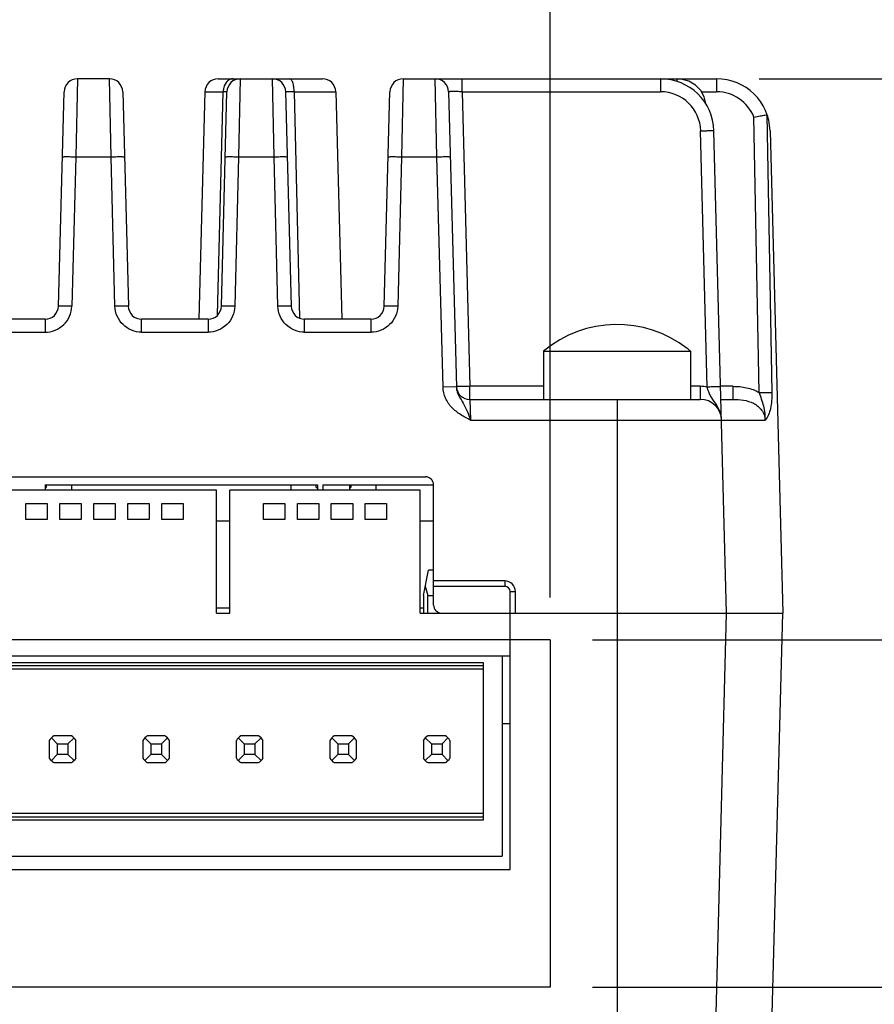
# Model space of a CAD drawing. Header units: inches. Extents: x 0 to 34, y 0 to 22.
# Tile 37 of 40: x 26.6 to 27.9, y 16.8 to 18.2. Entities that reach past the tile are written whole.
import ezdxf

# ---------------------------------------------------------------- set-up
doc = ezdxf.new("R2010")
doc.units = ezdxf.units.IN
doc.header["$LTSCALE"] = 1.87
doc.header["$MEASUREMENT"] = 0
doc.linetypes.add('PHANTOM', pattern=[0.8, 0.45, -0.05, 0.1, -0.05, 0.1, -0.05])
doc.layers.get('0').update_dxf_attribs({"linetype": 'CONTINUOUS'})
doc.layers.add('03___PRT_ALL_CURVES', color=7, linetype='CONTINUOUS')
doc.layers.add('DIMENSIONS', color=7, linetype='CONTINUOUS')
doc.styles.get("Standard").update_dxf_attribs({"font": 'txt', "width": 0.8})
doc.dimstyles.new('DIMSTYLE_1', dxfattribs={"dimtxt": 0.125, "dimasz": 0.18, "dimexe": 0.18, "dimexo": 0.0625, "dimgap": 0.09, "dimtad": 0, "dimtih": 1, "dimtoh": 1, "dimdec": 1, "dimdsep": 46, "dimtxsty": 'STANDARD', "dimblk": '_FILLED', "dimblk1": '_FILLED', "dimblk2": '_FILLED', "dimcen": 0.09, "dimadec": 0, "dimazin": 0, "dimtp": 0.1, "dimtm": 0.1, "dimtfac": 1, "dimtdec": 1, "dimtofl": 0, "dimtmove": 0, "dimatfit": 3, "dimldrblk": '_FILLED', "dimfxl": 1, "dimtolj": 1, "dimarcsym": 0})

# ---------------------------------------------------------------- blocks, each defined once
blk = doc.blocks.new('_FILLED')
at = {"color": 0, "linetype": 'BYBLOCK'}
blk.add_solid([(0, 0), (-1, 0.1736), (-1, -0.1736)], dxfattribs=at)
blk = doc.blocks.new('*D0')
at = {"layer": 'DIMENSIONS', "color": 2, "linetype": 'CONTINUOUS'}
for p, q in [((28.4955, 17.3308), (28.4955, 17.6908)), ((27.4654, 17.3308), (28.6205, 17.3308)), ((27.4654, 16.819), (28.6205, 16.819)), ((28.4955, 16.819), (28.4955, 16.4637)), ((28.4955, 16.4637), (28.613, 16.4637))]:
    blk.add_line(p, q, dxfattribs=at)
at = {"layer": 'DIMENSIONS', "color": 2, "linetype": 'CONTINUOUS', "xscale": 0.18, "yscale": 0.18, "zscale": 0.18}
for p, rotation in [((28.4955, 17.3308), 270), ((28.4955, 16.819), 90)]:
    blk.add_blockref('_FILLED', p, dxfattribs=dict(at, rotation=rotation))
at = {"layer": 'DIMENSIONS', "color": 2, "linetype": 'CONTINUOUS', "insert": (28.6755, 16.5262), "char_height": 0.125, "width": 1.6, "attachment_point": 1, "line_spacing_factor": 0.9}
blk.add_mtext('13{\\Ftxt.shx;\\W1.000000;\\H0.125000; }[.51]\\PMATING CONNECTOR', dxfattribs=at)
blk = doc.blocks.new('*D1')
at = {"layer": 'DIMENSIONS', "color": 2, "linetype": 'CONTINUOUS'}
for p, q in [((25.8281, 17.3933), (25.8281, 19.7826)), ((27.4029, 17.3933), (27.4029, 19.7826)), ((25.8281, 19.6576), (26.103, 19.6576)), ((27.4029, 19.6576), (27.128, 19.6576))]:
    blk.add_line(p, q, dxfattribs=at)
at = {"layer": 'DIMENSIONS', "color": 2, "linetype": 'CONTINUOUS', "xscale": 0.18, "yscale": 0.18, "zscale": 0.18, "rotation": 180}
blk.add_blockref('_FILLED', (25.8281, 19.6576), dxfattribs=at)
at = {"layer": 'DIMENSIONS', "color": 2, "linetype": 'CONTINUOUS', "xscale": 0.18, "yscale": 0.18, "zscale": 0.18}
blk.add_blockref('_FILLED', (27.4029, 19.6576), dxfattribs=at)
at = {"layer": 'DIMENSIONS', "color": 2, "linetype": 'CONTINUOUS', "insert": (26.4155, 19.7201), "char_height": 0.125, "width": 0.9, "attachment_point": 2, "line_spacing_factor": 0.9}
blk.add_mtext('40\\P[1.57]\\PMATING\\PCONNECTOR', dxfattribs=at)
blk = doc.blocks.new('*D3')
at = {"layer": 'DIMENSIONS', "color": 2, "linetype": 'CONTINUOUS'}
for p, q in [((28.4955, 17.7442), (28.4955, 18.4882)), ((28.4955, 18.4882), (28.613, 18.4882)), ((27.7106, 18.1576), (28.6205, 18.1576)), ((28.4955, 18.1576), (28.4955, 17.7442)), ((28.4955, 17.3308), (28.4955, 17.7442)), ((27.4654, 17.3308), (28.6205, 17.3308))]:
    blk.add_line(p, q, dxfattribs=at)
at = {"layer": 'DIMENSIONS', "color": 2, "linetype": 'CONTINUOUS', "xscale": 0.18, "yscale": 0.18, "zscale": 0.18}
for p, rotation in [((28.4955, 18.1576), 90), ((28.4955, 17.3308), 270)]:
    blk.add_blockref('_FILLED', p, dxfattribs=dict(at, rotation=rotation))
at = {"layer": 'DIMENSIONS', "color": 2, "linetype": 'CONTINUOUS', "insert": (28.6755, 18.5507), "char_height": 0.125, "width": 0.825, "attachment_point": 1, "line_spacing_factor": 0.9}
blk.add_mtext('21{\\Ftxt.shx;\\W1.000000;\\H0.125000; }[.83]', dxfattribs=at)

msp = doc.modelspace()

# ---------------------------------------------------------------- linework, layer by layer
at = {"color": 7, "linetype": 'CONTINUOUS'}
for p, q in [((26.7061, 18.1576), (26.7036, 18.0426)), ((26.7532, 18.1576), (26.7061, 18.1576)), ((26.7557, 18.0426), (26.7532, 18.1576)), ((26.9137, 18.1576), (27.0672, 18.1576)), ((26.9462, 18.1576), (26.9437, 18.0426)), ((26.9959, 18.0426), (26.9934, 18.1576)), ((27.1864, 18.1576), (27.1839, 18.0426)), ((27.1864, 18.1576), (27.6481, 18.1576)), ((27.236, 18.0426), (27.2335, 18.1576)), ((27.2729, 18.1384), (27.2729, 18.1576)), ((27.5655, 18.1576), (27.5655, 18.1384)), ((27.5897, 18.1576), (27.5895, 18.1534)), ((27.6481, 18.1576), (27.6481, 18.1384)), ((26.6781, 17.8224), (26.6864, 18.1384)), ((26.7729, 18.1384), (26.7812, 17.8224)), ((26.8941, 18.1384), (26.8853, 17.8033)), ((26.8941, 18.1384), (26.921, 18.1384)), ((26.9128, 17.8096), (26.921, 18.1384)), ((26.9183, 17.8224), (26.9265, 18.1384)), ((26.9265, 18.1384), (26.921, 18.1384)), ((27.013, 18.1384), (27.0213, 17.8224)), ((27.0256, 18.1384), (27.0334, 17.805)), ((27.0256, 18.1384), (27.0869, 18.1384)), ((27.0869, 18.1384), (27.0956, 17.8033)), ((27.1584, 17.8224), (27.1667, 18.1384)), ((27.2532, 18.1384), (27.2646, 17.7032)), ((27.2729, 18.1384), (27.2842, 17.7043)), ((27.2729, 18.1384), (27.5655, 18.1384)), ((27.6258, 18.1384), (27.6481, 18.1384)), ((27.7109, 17.6952), (27.703, 18.1011)), ((27.7193, 18.104), (27.722, 18.1043)), ((27.722, 18.1043), (27.7294, 17.6952)), ((27.6344, 17.7032), (27.6245, 18.0809)), ((27.6628, 17.3702), (27.6442, 18.0809)), ((27.7269, 18.0809), (27.7455, 17.3702)), ((26.7036, 18.0426), (26.6978, 17.8224)), ((26.7036, 18.0426), (26.7557, 18.0426)), ((26.7615, 17.8224), (26.7557, 18.0426)), ((26.9437, 18.0426), (26.9379, 17.8224)), ((26.9437, 18.0426), (26.9959, 18.0426)), ((27.0016, 17.8224), (26.9959, 18.0426)), ((27.1839, 18.0426), (27.1781, 17.8224)), ((27.1839, 18.0426), (27.236, 18.0426)), ((27.2449, 17.7032), (27.236, 18.0426)), ((26.6584, 17.8033), (26.5725, 17.8033)), ((26.6584, 17.8033), (26.6584, 17.7841)), ((26.8008, 17.7841), (26.8008, 17.8033)), ((26.8986, 17.8033), (26.8008, 17.8033)), ((26.8986, 17.8033), (26.8986, 17.7841)), ((27.041, 17.7841), (27.041, 17.8033)), ((27.1387, 17.8033), (27.041, 17.8033)), ((27.1387, 17.8033), (27.1387, 17.7841)), ((26.5725, 17.7841), (26.6584, 17.7841)), ((26.8008, 17.7841), (26.8986, 17.7841)), ((27.041, 17.7841), (27.1387, 17.7841)), ((27.393, 17.756), (27.393, 17.6851)), ((27.393, 17.756), (27.6096, 17.756)), ((27.6096, 17.756), (27.6096, 17.6851)), ((27.2608, 17.7034), (27.2449, 17.7032)), ((27.2646, 17.7032), (27.2608, 17.7034)), ((27.2842, 17.6851), (27.2842, 17.7043)), ((27.393, 17.7043), (27.2842, 17.7043)), ((27.6239, 17.7043), (27.6096, 17.7043)), ((27.6239, 17.7043), (27.6239, 17.6851)), ((27.6722, 17.7043), (27.6541, 17.7043)), ((27.6722, 17.7043), (27.6722, 17.6851)), ((27.2842, 17.6851), (27.2855, 17.6545)), ((27.2842, 17.6851), (27.6239, 17.6851)), ((27.5013, 17.6851), (27.5013, 16.6025)), ((27.6545, 17.6851), (27.6722, 17.6851)), ((27.2855, 17.6545), (27.7195, 17.6545)), ((26.2436, 17.571), (27.2191, 17.571)), ((26.6584, 17.5592), (26.6584, 17.5513)), ((26.6584, 17.5592), (27.0599, 17.5592)), ((26.6602, 17.5592), (26.6602, 17.5552)), ((26.6977, 17.5513), (26.6977, 17.5592)), ((27.0206, 17.5592), (27.0206, 17.5513)), ((27.0581, 17.5552), (27.0581, 17.5592)), ((27.0599, 17.5592), (27.0599, 17.5513)), ((27.0678, 17.5592), (27.0678, 17.5513)), ((27.0678, 17.5592), (27.2309, 17.5592)), ((27.1072, 17.5592), (27.1072, 17.5513)), ((27.109, 17.5592), (27.109, 17.5552)), ((27.1466, 17.5513), (27.1466, 17.5592)), ((27.2309, 17.382), (27.2309, 17.5592)), ((26.9112, 17.5513), (26.4309, 17.5513)), ((26.6584, 17.5552), (26.6602, 17.5552)), ((26.9112, 17.3702), (26.9112, 17.5513)), ((26.9309, 17.3702), (26.9309, 17.5513)), ((27.2112, 17.5513), (26.9309, 17.5513)), ((27.0581, 17.5552), (27.0599, 17.5552)), ((27.1072, 17.5552), (27.109, 17.5552)), ((27.2112, 17.3702), (27.2112, 17.5513)), ((26.6303, 17.508), (26.6303, 17.5316)), ((26.6303, 17.5316), (26.6618, 17.5316)), ((26.6618, 17.5316), (26.6618, 17.508)), ((26.6803, 17.508), (26.6803, 17.5316)), ((26.6803, 17.5316), (26.7118, 17.5316)), ((26.7118, 17.5316), (26.7118, 17.508)), ((26.7303, 17.508), (26.7303, 17.5316)), ((26.7303, 17.5316), (26.7618, 17.5316)), ((26.7618, 17.5316), (26.7618, 17.508)), ((26.7803, 17.508), (26.7803, 17.5316)), ((26.7803, 17.5316), (26.8118, 17.5316)), ((26.8118, 17.5316), (26.8118, 17.508)), ((26.8303, 17.508), (26.8303, 17.5316)), ((26.8303, 17.5316), (26.8618, 17.5316)), ((26.8618, 17.5316), (26.8618, 17.508)), ((26.9803, 17.508), (26.9803, 17.5316)), ((26.9803, 17.5316), (27.0118, 17.5316)), ((27.0118, 17.5316), (27.0118, 17.508)), ((27.0303, 17.508), (27.0303, 17.5316)), ((27.0303, 17.5316), (27.0618, 17.5316)), ((27.0618, 17.5316), (27.0618, 17.508)), ((27.0803, 17.508), (27.0803, 17.5316)), ((27.0803, 17.5316), (27.1118, 17.5316)), ((27.1118, 17.5316), (27.1118, 17.508)), ((27.1303, 17.508), (27.1303, 17.5316)), ((27.1303, 17.5316), (27.1618, 17.5316)), ((27.1618, 17.5316), (27.1618, 17.508)), ((26.6618, 17.508), (26.6303, 17.508)), ((26.7118, 17.508), (26.6803, 17.508)), ((26.7618, 17.508), (26.7303, 17.508)), ((26.8118, 17.508), (26.7803, 17.508)), ((26.8618, 17.508), (26.8303, 17.508)), ((26.9309, 17.5056), (26.9112, 17.5056)), ((27.0118, 17.508), (26.9803, 17.508)), ((27.0618, 17.508), (27.0303, 17.508)), ((27.1118, 17.508), (27.0803, 17.508)), ((27.1618, 17.508), (27.1303, 17.508)), ((27.2309, 17.5056), (27.2112, 17.5056)), ((27.2159, 17.3961), (27.2237, 17.4332)), ((27.2309, 17.4332), (27.2237, 17.4332)), ((27.3359, 17.4176), (27.2309, 17.4176)), ((27.3359, 17.4176), (27.3359, 17.4096)), ((27.2309, 17.4096), (27.3359, 17.4096)), ((27.3438, 17.4017), (27.3517, 17.4019)), ((27.3438, 16.9922), (27.3438, 17.4017)), ((27.3517, 17.3702), (27.3517, 17.4019)), ((27.2159, 17.3961), (27.2159, 17.3702)), ((27.2225, 17.3702), (27.2225, 17.3961)), ((27.2225, 17.3961), (27.2309, 17.3961)), ((26.9112, 17.3781), (26.9309, 17.3781)), ((26.9112, 17.3702), (26.9309, 17.3702)), ((27.2112, 17.3781), (27.2159, 17.3781)), ((27.2112, 17.3702), (27.7455, 17.3702)), ((27.6447, 16.6791), (27.6628, 17.3702)), ((27.7218, 16.4647), (27.7455, 17.3702)), ((25.8871, 17.3072), (27.3438, 17.3072)), ((27.3044, 17.2969), (25.9265, 17.2969)), ((27.3044, 17.0655), (27.3044, 17.2969)), ((27.332, 17.3072), (27.332, 17.0119)), ((25.9265, 17.2929), (27.3044, 17.2929)), ((27.3044, 17.2875), (25.9265, 17.2875)), ((27.3438, 17.2068), (27.332, 17.2068)), ((26.6647, 17.1825), (26.6647, 17.1563)), ((26.6677, 17.1861), (26.6765, 17.1773)), ((26.6974, 17.1891), (26.6713, 17.1891)), ((26.7011, 17.1861), (26.6922, 17.1773)), ((26.704, 17.1563), (26.704, 17.1825)), ((26.8025, 17.1825), (26.8025, 17.1563)), ((26.8055, 17.1861), (26.8143, 17.1773)), ((26.8352, 17.1891), (26.8091, 17.1891)), ((26.8389, 17.1861), (26.83, 17.1773)), ((26.8418, 17.1563), (26.8418, 17.1825)), ((26.9403, 17.1825), (26.9403, 17.1563)), ((26.9432, 17.1861), (26.9521, 17.1773)), ((26.973, 17.1891), (26.9469, 17.1891)), ((26.9767, 17.1861), (26.9678, 17.1773)), ((26.9796, 17.1563), (26.9796, 17.1825)), ((27.0781, 17.1825), (27.0781, 17.1563)), ((27.081, 17.1861), (27.0899, 17.1773)), ((27.1108, 17.1891), (27.0847, 17.1891)), ((27.1144, 17.1861), (27.1056, 17.1773)), ((27.1174, 17.1563), (27.1174, 17.1825)), ((27.2159, 17.1825), (27.2159, 17.1563)), ((27.2188, 17.1861), (27.2277, 17.1773)), ((27.2486, 17.1891), (27.2225, 17.1891)), ((27.2522, 17.1861), (27.2434, 17.1773)), ((27.2552, 17.1563), (27.2552, 17.1825)), ((26.6765, 17.1773), (26.6765, 17.1615)), ((26.6765, 17.1773), (26.6922, 17.1773)), ((26.6922, 17.1773), (26.6922, 17.1615)), ((26.8143, 17.1773), (26.8143, 17.1615)), ((26.8143, 17.1773), (26.83, 17.1773)), ((26.83, 17.1773), (26.83, 17.1615)), ((26.9521, 17.1773), (26.9521, 17.1615)), ((26.9521, 17.1773), (26.9678, 17.1773)), ((26.9678, 17.1773), (26.9678, 17.1615)), ((27.0899, 17.1773), (27.0899, 17.1615)), ((27.0899, 17.1773), (27.1056, 17.1773)), ((27.1056, 17.1773), (27.1056, 17.1615)), ((27.2277, 17.1773), (27.2277, 17.1615)), ((27.2277, 17.1773), (27.2434, 17.1773)), ((27.2434, 17.1773), (27.2434, 17.1615)), ((26.6765, 17.1615), (26.6677, 17.1527)), ((26.6922, 17.1615), (26.6765, 17.1615)), ((26.6922, 17.1615), (26.7011, 17.1527)), ((26.8143, 17.1615), (26.8055, 17.1527)), ((26.83, 17.1615), (26.8143, 17.1615)), ((26.83, 17.1615), (26.8389, 17.1527)), ((26.9521, 17.1615), (26.9432, 17.1527)), ((26.9678, 17.1615), (26.9521, 17.1615)), ((26.9678, 17.1615), (26.9767, 17.1527)), ((27.0899, 17.1615), (27.081, 17.1527)), ((27.1056, 17.1615), (27.0899, 17.1615)), ((27.1056, 17.1615), (27.1144, 17.1527)), ((27.2277, 17.1615), (27.2188, 17.1527)), ((27.2434, 17.1615), (27.2277, 17.1615)), ((27.2434, 17.1615), (27.2522, 17.1527)), ((26.6713, 17.1497), (26.6974, 17.1497)), ((26.8091, 17.1497), (26.8352, 17.1497)), ((26.9469, 17.1497), (26.973, 17.1497)), ((27.0847, 17.1497), (27.1108, 17.1497)), ((27.2225, 17.1497), (27.2486, 17.1497)), ((27.3044, 17.0749), (25.9265, 17.0749)), ((27.3044, 17.0695), (25.9265, 17.0695)), ((25.9265, 17.0655), (27.3044, 17.0655)), ((25.8989, 17.0119), (27.332, 17.0119)), ((25.8871, 16.9922), (27.3438, 16.9922))]:
    msp.add_line(p, q, dxfattribs=at)
msp.add_lwpolyline([(27.632, 18.12), (27.632, 18.121), (27.6298, 18.1309), (27.6248, 18.1403), (27.6171, 18.1483), (27.6072, 18.1541), (27.5958, 18.1572), (27.5898, 18.1576)], dxfattribs=at)
for centre, radius, start, end in [((26.7061, 18.1379), 0.0197, 90, 178.5), ((26.7532, 18.1379), 0.0197, 1.5, 90), ((26.9137, 18.1379), 0.0197, 90, 178.5), ((26.9462, 18.1379), 0.0197, 90, 178.5), ((26.9934, 18.1379), 0.0197, 1.5, 90), ((27.0672, 18.1379), 0.0197, 1.5, 90), ((27.1864, 18.1379), 0.0197, 90, 178.5), ((27.2335, 18.1379), 0.0197, 1.5, 90), ((27.5655, 18.0788), 0.0787, 1.5, 90), ((27.6481, 18.0788), 0.0787, 1.5, 90), ((26.948, 18.1379), 0.027, 177.3937, 178.9187), ((27.5655, 18.0794), 0.0591, 1.5, 90), ((27.6481, 18.0793), 0.0591, 21.6437, 89.9791), ((26.6584, 17.8229), 0.0197, 270, 358.5), ((26.8008, 17.8229), 0.0197, 181.5, 270), ((26.8986, 17.8229), 0.0197, 270, 358.5), ((27.041, 17.8229), 0.0197, 181.5, 270), ((27.1387, 17.8229), 0.0197, 270, 358.5), ((27.5013, 17.6268), 0.1686, 52.1238, 129.9667), ((27.5012, 17.6267), 0.1687, 50.0406, 52.1291), ((27.2842, 17.7048), 0.0197, 184.6516, 270), ((27.6238, 17.653), 0.0513, 78.1447, 89.9819), ((27.6239, 17.6536), 0.0315, 1.5, 90), ((27.2191, 17.5592), 0.0118, 0, 90), ((27.3359, 17.4019), 0.0157, 360, 90), ((27.3359, 17.4017), 0.00787, 0, 90), ((27.2427, 17.382), 0.0118, 180, 270), ((26.6844, 17.1694), 0.0236, 123.5573, 146.4427), ((26.6844, 17.1694), 0.0236, 33.5573, 56.4427), ((26.8222, 17.1694), 0.0236, 123.5573, 146.4427), ((26.8222, 17.1694), 0.0236, 33.5573, 56.4427), ((26.96, 17.1694), 0.0236, 123.5573, 146.4427), ((26.96, 17.1694), 0.0236, 33.5573, 56.4427), ((27.0977, 17.1694), 0.0236, 123.5573, 146.4427), ((27.0977, 17.1694), 0.0236, 33.5573, 56.4427), ((27.2355, 17.1694), 0.0236, 123.5573, 146.4427), ((27.2355, 17.1694), 0.0236, 33.5573, 56.4427), ((26.6844, 17.1694), 0.0236, 213.5573, 236.4427), ((26.6844, 17.1694), 0.0236, 303.5573, 326.4427), ((26.8222, 17.1694), 0.0236, 213.5573, 236.4427), ((26.8222, 17.1694), 0.0236, 303.5573, 326.4427), ((26.96, 17.1694), 0.0236, 213.5573, 236.4427), ((26.96, 17.1694), 0.0236, 303.5573, 326.4427), ((27.0977, 17.1694), 0.0236, 213.5573, 236.4427), ((27.0977, 17.1694), 0.0236, 303.5573, 326.4427), ((27.2355, 17.1694), 0.0236, 213.5573, 236.4427), ((27.2355, 17.1694), 0.0236, 303.5573, 326.4427)]:
    msp.add_arc(centre, radius, start, end, dxfattribs=at)
msp.add_ellipse((27.2355, 17.4894), major_axis=(0, 0.112), ratio=0.210527, start_param=-3.926991, end_param=-3.727781, dxfattribs=at)
for points, knots in [([(26.9352, 18.1576), (26.9337, 18.1576), (26.9307, 18.1569), (26.9251, 18.1529), (26.9227, 18.1479), (26.9218, 18.1444)], [0, 0, 0, 0, 0.220037, 0.45702, 1, 1, 1, 1]), ([(27.0256, 18.1384), (27.0255, 18.1408), (27.0252, 18.1454), (27.024, 18.1508), (27.0224, 18.1544), (27.021, 18.1565), (27.0194, 18.1576), (27.0184, 18.1576)], [0, 0, 0, 0, 0.32945, 0.638261, 0.764183, 0.864751, 1, 1, 1, 1]), ([(27.0256, 18.1384), (27.0239, 18.1384), (27.0214, 18.1385), (27.0184, 18.1385), (27.0166, 18.1385), (27.0152, 18.1385), (27.014, 18.1385), (27.0135, 18.1384), (27.013, 18.1385), (27.013, 18.1384)], [0, 0, 0, 0, 0.406297, 0.579233, 0.726292, 0.843642, 0.929321, 0.981856, 1, 1, 1, 1]), ([(27.2729, 18.1384), (27.2704, 18.1385), (27.2667, 18.1386), (27.2621, 18.1386), (27.2591, 18.1386), (27.2567, 18.1386), (27.2551, 18.1386), (27.2541, 18.1385), (27.2536, 18.1385), (27.2534, 18.1385), (27.2532, 18.1384), (27.2532, 18.1384)], [0, 0, 0, 0, 0.382562, 0.555368, 0.706793, 0.831083, 0.923352, 0.956367, 0.980174, 0.994663, 1, 1, 1, 1]), ([(27.703, 18.1011), (27.7061, 18.1016), (27.7115, 18.1028), (27.717, 18.1036), (27.7193, 18.104)], [0, 0, 0, 0, 0.566, 1, 1, 1, 1]), ([(27.722, 18.1043), (27.7223, 18.1043), (27.7229, 18.1036), (27.7231, 18.1029), (27.7233, 18.1025)], [0, 0, 0, 0, 0.365752, 1, 1, 1, 1]), ([(27.6245, 18.0809), (27.6269, 18.081), (27.6305, 18.081), (27.6351, 18.0811), (27.6382, 18.0811), (27.6407, 18.0811), (27.6424, 18.0811), (27.6433, 18.081), (27.6438, 18.081), (27.644, 18.081), (27.6442, 18.0809), (27.6442, 18.0809)], [0, 0, 0, 0, 0.367678, 0.546407, 0.706271, 0.836036, 0.92881, 0.960351, 0.98231, 0.995252, 1, 1, 1, 1]), ([(26.6839, 18.0426), (26.6839, 18.0426), (26.684, 18.0426), (26.6843, 18.0427), (26.6847, 18.0427), (26.6857, 18.0427), (26.6873, 18.0428), (26.6898, 18.0428), (26.6929, 18.0428), (26.6976, 18.0427), (26.7011, 18.0426), (26.7036, 18.0426)], [0, 0, 0, 0, 0.004722, 0.017617, 0.039566, 0.071194, 0.164284, 0.293732, 0.453491, 0.632325, 1, 1, 1, 1]), ([(26.7557, 18.0426), (26.7581, 18.0426), (26.7617, 18.0427), (26.7664, 18.0428), (26.7694, 18.0428), (26.7719, 18.0428), (26.7736, 18.0427), (26.7746, 18.0427), (26.775, 18.0427), (26.7752, 18.0426), (26.7754, 18.0426), (26.7754, 18.0426)], [0, 0, 0, 0, 0.367676, 0.546508, 0.706269, 0.835716, 0.928805, 0.960435, 0.982384, 0.995278, 1, 1, 1, 1]), ([(26.924, 18.0426), (26.924, 18.0426), (26.9242, 18.0426), (26.9244, 18.0427), (26.9249, 18.0427), (26.9258, 18.0427), (26.9275, 18.0428), (26.93, 18.0428), (26.9331, 18.0428), (26.9377, 18.0427), (26.9413, 18.0426), (26.9437, 18.0426)], [0, 0, 0, 0, 0.004722, 0.017616, 0.039566, 0.071194, 0.164283, 0.293732, 0.453492, 0.632324, 1, 1, 1, 1]), ([(26.9959, 18.0426), (26.9983, 18.0426), (27.0019, 18.0427), (27.0065, 18.0428), (27.0096, 18.0428), (27.0121, 18.0428), (27.0138, 18.0427), (27.0147, 18.0427), (27.0152, 18.0427), (27.0154, 18.0426), (27.0156, 18.0426), (27.0156, 18.0426)], [0, 0, 0, 0, 0.367676, 0.546508, 0.706269, 0.835716, 0.928805, 0.960435, 0.982384, 0.995278, 1, 1, 1, 1]), ([(27.1642, 18.0426), (27.1642, 18.0426), (27.1644, 18.0426), (27.1646, 18.0427), (27.165, 18.0427), (27.166, 18.0427), (27.1677, 18.0428), (27.1702, 18.0428), (27.1732, 18.0428), (27.1779, 18.0427), (27.1815, 18.0426), (27.1839, 18.0426)], [0, 0, 0, 0, 0.004722, 0.017617, 0.039566, 0.071194, 0.164284, 0.293732, 0.453491, 0.632325, 1, 1, 1, 1]), ([(27.236, 18.0426), (27.2384, 18.0426), (27.242, 18.0427), (27.2467, 18.0428), (27.2497, 18.0428), (27.2522, 18.0428), (27.2539, 18.0427), (27.2549, 18.0427), (27.2553, 18.0427), (27.2555, 18.0426), (27.2557, 18.0426), (27.2557, 18.0426)], [0, 0, 0, 0, 0.367676, 0.546508, 0.706269, 0.835716, 0.928805, 0.960435, 0.982384, 0.995278, 1, 1, 1, 1]), ([(26.6584, 17.7841), (26.6635, 17.7841), (26.6736, 17.7861), (26.6866, 17.7945), (26.6954, 17.8073), (26.6977, 17.8174), (26.6978, 17.8224)], [0, 0, 0, 0, 0.250025, 0.500056, 0.750054, 1, 1, 1, 1]), ([(26.6978, 17.8224), (26.6954, 17.8225), (26.6918, 17.8226), (26.6872, 17.8226), (26.6841, 17.8226), (26.6816, 17.8226), (26.6799, 17.8226), (26.6789, 17.8225), (26.6785, 17.8225), (26.6783, 17.8225), (26.6781, 17.8225), (26.6781, 17.8224)], [0, 0, 0, 0, 0.367673, 0.546561, 0.706264, 0.836027, 0.9288, 0.960446, 0.982468, 0.995323, 1, 1, 1, 1]), ([(26.7812, 17.8224), (26.7812, 17.8225), (26.781, 17.8225), (26.7808, 17.8225), (26.7803, 17.8225), (26.7794, 17.8226), (26.7777, 17.8226), (26.7752, 17.8226), (26.7721, 17.8226), (26.7675, 17.8226), (26.7639, 17.8225), (26.7615, 17.8224)], [0, 0, 0, 0, 0.004677, 0.017532, 0.039554, 0.0712, 0.163973, 0.293736, 0.453438, 0.632327, 1, 1, 1, 1]), ([(26.8008, 17.7841), (26.7958, 17.7841), (26.7856, 17.7861), (26.7727, 17.7945), (26.7639, 17.8073), (26.7616, 17.8174), (26.7615, 17.8224)], [0, 0, 0, 0, 0.250024, 0.500056, 0.750055, 1, 1, 1, 1]), ([(26.9379, 17.8224), (26.9378, 17.8174), (26.9356, 17.8073), (26.9268, 17.7945), (26.9138, 17.7861), (26.9036, 17.7841), (26.8986, 17.7841)], [0, 0, 0, 0, 0.249945, 0.499944, 0.749976, 1, 1, 1, 1]), ([(26.9379, 17.8224), (26.9355, 17.8225), (26.9319, 17.8226), (26.9273, 17.8226), (26.9242, 17.8226), (26.9217, 17.8226), (26.92, 17.8226), (26.9191, 17.8225), (26.9186, 17.8225), (26.9184, 17.8225), (26.9183, 17.8225), (26.9183, 17.8224)], [0, 0, 0, 0, 0.367673, 0.546561, 0.706264, 0.836027, 0.9288, 0.960446, 0.982468, 0.995323, 1, 1, 1, 1]), ([(27.0213, 17.8224), (27.0213, 17.8225), (27.0212, 17.8225), (27.0209, 17.8225), (27.0205, 17.8225), (27.0195, 17.8226), (27.0179, 17.8226), (27.0154, 17.8226), (27.0123, 17.8226), (27.0076, 17.8226), (27.0041, 17.8225), (27.0016, 17.8224)], [0, 0, 0, 0, 0.004677, 0.017532, 0.039554, 0.0712, 0.163973, 0.293736, 0.453438, 0.632327, 1, 1, 1, 1]), ([(27.041, 17.7841), (27.036, 17.7841), (27.0258, 17.7861), (27.0128, 17.7945), (27.004, 17.8073), (27.0018, 17.8174), (27.0016, 17.8224)], [0, 0, 0, 0, 0.250024, 0.500056, 0.750055, 1, 1, 1, 1]), ([(27.1781, 17.8224), (27.178, 17.8174), (27.1757, 17.8073), (27.1669, 17.7945), (27.154, 17.7861), (27.1438, 17.7841), (27.1387, 17.7841)], [0, 0, 0, 0, 0.249945, 0.499944, 0.749976, 1, 1, 1, 1]), ([(27.1781, 17.8224), (27.1757, 17.8225), (27.1721, 17.8226), (27.1675, 17.8226), (27.1644, 17.8226), (27.1619, 17.8226), (27.1602, 17.8226), (27.1593, 17.8225), (27.1588, 17.8225), (27.1586, 17.8225), (27.1584, 17.8225), (27.1584, 17.8224)], [0, 0, 0, 0, 0.367673, 0.546561, 0.706264, 0.836027, 0.9288, 0.960446, 0.982468, 0.995323, 1, 1, 1, 1]), ([(27.2855, 17.6545), (27.2806, 17.657), (27.2706, 17.6622), (27.2573, 17.6725), (27.2477, 17.6865), (27.2451, 17.6977), (27.2449, 17.7032)], [0, 0, 0, 0, 0.251403, 0.500783, 0.750576, 1, 1, 1, 1]), ([(27.2842, 17.7043), (27.2818, 17.7042), (27.2773, 17.7042), (27.272, 17.7041), (27.2685, 17.7041), (27.2666, 17.7041), (27.2654, 17.7042), (27.2648, 17.7042), (27.2646, 17.7043)], [0, 0, 0, 0, 0.369847, 0.687246, 0.811912, 0.907594, 0.970994, 1, 1, 1, 1]), ([(27.2646, 17.7032), (27.2647, 17.7009), (27.2655, 17.6964), (27.2691, 17.6884), (27.275, 17.6794), (27.2807, 17.6674), (27.284, 17.6589), (27.2855, 17.6545)], [0, 0, 0, 0, 0.129921, 0.254668, 0.490819, 0.734326, 1, 1, 1, 1]), ([(27.6541, 17.7032), (27.6541, 17.7033), (27.6539, 17.7033), (27.6537, 17.7033), (27.6532, 17.7034), (27.6522, 17.7034), (27.6505, 17.7034), (27.6481, 17.7034), (27.6452, 17.7034), (27.6405, 17.7033), (27.6369, 17.7033), (27.6344, 17.7032)], [0, 0, 0, 0, 0.005541, 0.020164, 0.044084, 0.077187, 0.169548, 0.293822, 0.445131, 0.617763, 1, 1, 1, 1]), ([(27.6554, 17.6545), (27.6552, 17.659), (27.6534, 17.6679), (27.6466, 17.6794), (27.64, 17.6883), (27.6363, 17.6965), (27.6348, 17.7009), (27.6344, 17.7032)], [0, 0, 0, 0, 0.251298, 0.498629, 0.741023, 0.866969, 1, 1, 1, 1]), ([(27.6722, 17.7043), (27.6788, 17.7043), (27.6923, 17.7031), (27.7051, 17.6985), (27.7109, 17.6952)], [0, 0, 0, 0, 0.499985, 1, 1, 1, 1]), ([(27.7109, 17.6952), (27.7147, 17.6953), (27.7208, 17.6953), (27.727, 17.6954), (27.7294, 17.6952)], [0, 0, 0, 0, 0.612717, 1, 1, 1, 1]), ([(27.7195, 17.6545), (27.72, 17.6579), (27.7199, 17.6649), (27.7167, 17.6786), (27.7134, 17.6886), (27.7109, 17.6952)], [0, 0, 0, 0, 0.247437, 0.493655, 1, 1, 1, 1]), ([(27.7294, 17.6952), (27.7296, 17.6872), (27.7288, 17.6732), (27.7238, 17.659), (27.7195, 17.6545)], [0, 0, 0, 0, 0.562298, 1, 1, 1, 1]), ([(27.6722, 17.6851), (27.6773, 17.6851), (27.6877, 17.6845), (27.7028, 17.6802), (27.7135, 17.6718), (27.7185, 17.6624), (27.7195, 17.6571), (27.7195, 17.6545)], [0, 0, 0, 0, 0.24742, 0.496195, 0.746455, 0.87318, 1, 1, 1, 1])]:
    msp.add_open_spline(points, degree=3, knots=knots, dxfattribs=at)
msp.add_open_spline([(26.9218, 18.1444), (26.9214, 18.1427), (26.9211, 18.1409), (26.9211, 18.1391)], degree=3, dxfattribs=at)
at = {"layer": '03___PRT_ALL_CURVES', "color": 4, "linetype": 'PHANTOM'}
for p, q in [((27.4029, 17.3308), (25.8281, 17.3308)), ((27.4029, 17.3308), (27.4029, 16.819)), ((27.4029, 16.819), (25.8281, 16.819))]:
    msp.add_line(p, q, dxfattribs=at)

# ---------------------------------------------------------------- dimensions: what is measured, and where the dimension line sits
at = {"layer": 'DIMENSIONS', "color": 2, "linetype": 'CONTINUOUS'}
for base, p1, p2, angle, text, picture, middle in [((25.8281, 19.6576), (27.4029, 17.3933), (25.8281, 17.3933), 180, '<>\\PMATING\\PCONNECTOR', '*D1', (26.2905, 19.3607)), ((28.4955, 17.3308), (27.4654, 16.819), (27.4654, 17.3308), 90, '<>\\PMATING CONNECTOR', '*D0', (29.4755, 16.3543))]:
    dim = msp.add_linear_dim(base=base, p1=p1, p2=p2, angle=angle, text=text, dimstyle='DIMSTYLE_1', dxfattribs=at)
    dim.commit()
    dim.dimension.update_dxf_attribs({"geometry": picture, "text_midpoint": middle, "dimtype": 160})
dim = msp.add_linear_dim(base=(28.4955, 18.1576), p1=(27.4654, 17.3308), p2=(27.7106, 18.1576), angle=90, dimstyle='DIMSTYLE_1', dxfattribs=at)
dim.commit()
dim.dimension.update_dxf_attribs({"geometry": '*D3', "text_midpoint": (29.088, 18.4882), "dimtype": 160})

doc.saveas('drawing.dxf')
